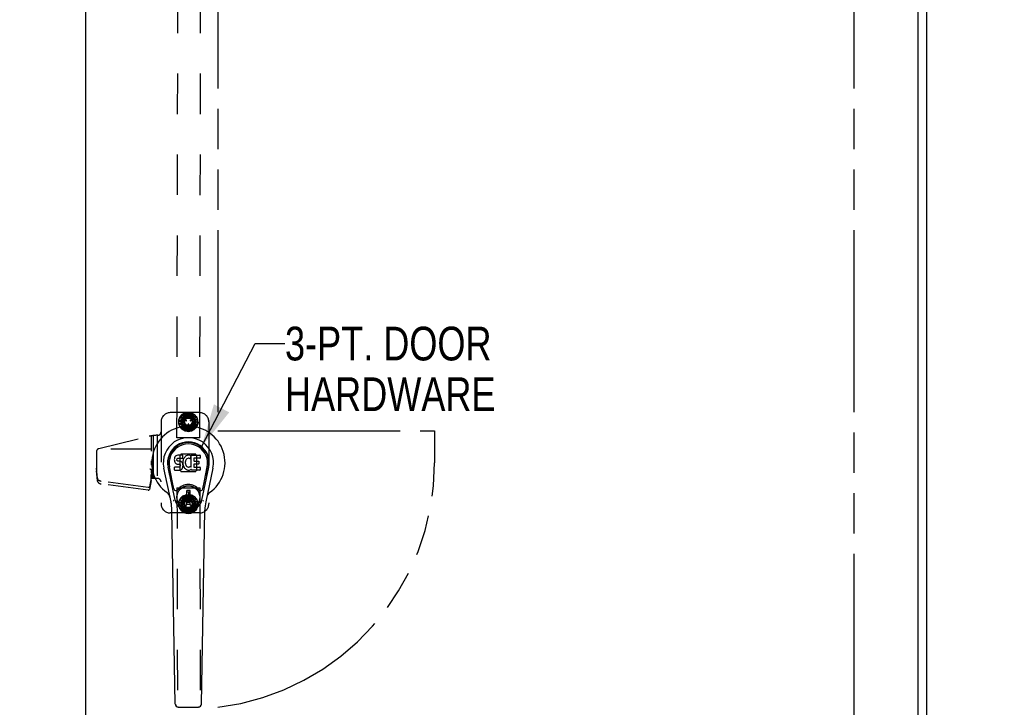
# Model space of a CAD drawing. Header units: inches. Extents: x 0 to 202, y 0 to 130.
# Tile 58 of 77: x 65 to 92, y 60 to 79. Entities that reach past the tile are written whole.
import ezdxf

# ---------------------------------------------------------------- set-up
doc = ezdxf.new("R2010")
doc.units = ezdxf.units.IN
doc.header["$LTSCALE"] = 11.091132
doc.header["$MEASUREMENT"] = 0
doc.linetypes.add('HIDDEN', pattern=[0.2, 0.1, -0.1])
doc.linetypes.add('PHANTOM', pattern=[0.8, 0.45, -0.05, 0.1, -0.05, 0.1, -0.05])
doc.layers.get('0').update_dxf_attribs({"linetype": 'CONTINUOUS'})
for name, color, linetype in [('02___PRT_ALL_AXES', 7, 'CONTINUOUS'), ('AVAILABLE_DOOR_SPACE', 7, 'CONTINUOUS'), ('DEFAULT_2', 8, 'HIDDEN'), ('DIMENSIONS', 7, 'CONTINUOUS')]:
    doc.layers.add(name, color=color, linetype=linetype)
doc.styles.get("Standard").update_dxf_attribs({"font": 'txt', "width": 0.8})
doc.dimstyles.new('DIMSTYLE_3', dxfattribs={"dimtxt": 0.925249, "dimasz": 1.186217, "dimexe": 0.09, "dimexo": 0.07, "dimgap": 0.039, "dimtad": 0, "dimtih": 1, "dimtoh": 1, "dimzin": 4, "dimdsep": 46, "dimtxsty": 'Standard', "dimblk": '_FILLED', "dimblk1": '_FILLED', "dimblk2": '_FILLED', "dimcen": 0.09, "dimadec": 0, "dimazin": 0, "dimtfac": 1, "dimtofl": 0, "dimtmove": 0, "dimatfit": 3, "dimldrblk": '_FILLED', "dimfxl": 0, "dimtolj": 1, "dimtzin": 4, "dimarcsym": 0})
doc.dimstyles.get("Standard").update_dxf_attribs({"dimtxt": 1.008285, "dimasz": 1.186217, "dimexe": 0.09, "dimexo": 0.07, "dimgap": 0.09, "dimtad": 0, "dimtih": 1, "dimtoh": 1, "dimzin": 4, "dimdsep": 46, "dimtxsty": 'Standard', "dimblk": '_FILLED', "dimblk1": '_FILLED', "dimblk2": '_FILLED', "dimcen": 0.09, "dimadec": 0, "dimazin": 0, "dimtp": 0.01, "dimtm": 0.01, "dimtfac": 1, "dimtofl": 0, "dimtmove": 0, "dimatfit": 3, "dimldrblk": '_FILLED', "dimfxl": 0, "dimtolj": 1, "dimtzin": 4, "dimarcsym": 0})

# ---------------------------------------------------------------- blocks, each defined once
blk = doc.blocks.new('_FILLED')
at = {"color": 0, "linetype": 'ByBlock'}
blk.add_solid([(0, 0), (-1, 0.2), (-1, -0.2)], dxfattribs=at)
blk = doc.blocks.new('*D11')
at = {"layer": 'DIMENSIONS', "color": 2, "linetype": 'Continuous'}
for p, q in [((70.091, 85.277), (76.497, 85.277)), ((87.529, 85.277), (81.123, 85.277))]:
    blk.add_line(p, q, dxfattribs=at)
at = {"layer": 'DIMENSIONS', "color": 2, "linetype": 'Continuous', "xscale": 1.1862172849, "yscale": 1.1862172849, "zscale": 1.1862172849, "rotation": 180}
blk.add_blockref('_FILLED', (70.091, 85.277), dxfattribs=at)
at = {"layer": 'DIMENSIONS', "color": 2, "linetype": 'Continuous', "xscale": 1.1862172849, "yscale": 1.1862172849, "zscale": 1.1862172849}
blk.add_blockref('_FILLED', (87.529, 85.277), dxfattribs=at)
at = {"layer": 'DIMENSIONS', "color": 2, "linetype": 'Continuous', "insert": (78.81, 85.739), "char_height": 0.9252, "width": 3.701, "attachment_point": 2, "line_spacing_factor": 0.9}
blk.add_mtext('17.44', dxfattribs=at)
blk = doc.blocks.new('*D12')
at = {"layer": 'DIMENSIONS', "color": 2, "linetype": 'Continuous'}
for p, q in [((87.529, 83.507), (85.12, 83.507)), ((89.279, 83.507), (91.651, 83.507))]:
    blk.add_line(p, q, dxfattribs=at)
at = {"layer": 'DIMENSIONS', "color": 2, "linetype": 'Continuous', "xscale": 1.1862172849, "yscale": 1.1862172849, "zscale": 1.1862172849}
blk.add_blockref('_FILLED', (87.529, 83.507), dxfattribs=at)
at = {"layer": 'DIMENSIONS', "color": 2, "linetype": 'Continuous', "xscale": 1.1862172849, "yscale": 1.1862172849, "zscale": 1.1862172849, "rotation": 180}
blk.add_blockref('_FILLED', (89.279, 83.507), dxfattribs=at)
at = {"layer": 'DIMENSIONS', "color": 2, "linetype": 'Continuous', "insert": (84.657, 83.97), "char_height": 0.9252, "width": 2.9608, "attachment_point": 3, "line_spacing_factor": 0.9}
blk.add_mtext('1.75', dxfattribs=at)
blk = doc.blocks.new('*D13')
at = {"layer": 'DIMENSIONS', "color": 2, "linetype": 'Continuous'}
for p, q in [((66.466, 83.507), (64.094, 83.507)), ((70.091, 83.507), (72.369, 83.507))]:
    blk.add_line(p, q, dxfattribs=at)
at = {"layer": 'DIMENSIONS', "color": 2, "linetype": 'Continuous', "xscale": 1.1862172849, "yscale": 1.1862172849, "zscale": 1.1862172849}
blk.add_blockref('_FILLED', (66.466, 83.507), dxfattribs=at)
at = {"layer": 'DIMENSIONS', "color": 2, "linetype": 'Continuous', "xscale": 1.1862172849, "yscale": 1.1862172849, "zscale": 1.1862172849, "rotation": 180}
blk.add_blockref('_FILLED', (70.091, 83.507), dxfattribs=at)
at = {"layer": 'DIMENSIONS', "color": 2, "linetype": 'Continuous', "insert": (72.832, 83.97), "char_height": 0.9252, "width": 2.9608, "attachment_point": 1, "line_spacing_factor": 0.9}
blk.add_mtext('3.63', dxfattribs=at)

msp = doc.modelspace()

# ---------------------------------------------------------------- linework, layer by layer
at = {"color": 3, "linetype": 'Continuous'}
for p, q in [((89.529, 35.066), (89.529, 94.858)), ((66.466, 41.816), (66.466, 92.108)), ((89.279, 92.108), (89.279, 41.816))]:
    msp.add_line(p, q, dxfattribs=at)
at = {"color": 7, "linetype": 'Continuous'}
for p, q in [((68.895, 67.076), (68.893, 67.053)), ((68.893, 67.053), (68.894, 67.029)), ((68.894, 67.029), (68.898, 67.005)), ((68.9, 67.1), (68.895, 67.076)), ((68.898, 67.005), (68.906, 66.983)), ((68.909, 67.122), (68.9, 67.1)), ((68.906, 66.983), (68.919, 66.963)), ((68.923, 67.142), (68.909, 67.122)), ((68.919, 66.963), (68.935, 66.945)), ((68.931, 67.15), (68.923, 67.142)), ((68.941, 67.156), (68.931, 67.15)), ((68.963, 67.166), (68.941, 67.156)), ((68.986, 67.173), (68.963, 67.166)), ((68.964, 67.041), (68.965, 67.056)), ((68.965, 67.033), (68.964, 67.041)), ((68.965, 67.056), (68.967, 67.071)), ((68.967, 67.026), (68.965, 67.033)), ((68.967, 67.071), (68.97, 67.078)), ((68.971, 67.02), (68.967, 67.026)), ((68.97, 67.078), (68.976, 67.082)), ((68.978, 67.016), (68.971, 67.02)), ((68.976, 67.082), (68.99, 67.087)), ((68.992, 67.012), (68.978, 67.016)), ((69.126, 67.173), (68.986, 67.173)), ((68.99, 67.087), (69.005, 67.088)), ((69.016, 67.012), (68.992, 67.012)), ((69.005, 67.088), (69.118, 67.088)), ((69.04, 67.011), (69.016, 67.012)), ((69.064, 67.006), (69.04, 67.011)), ((69.074, 67.001), (69.064, 67.006)), ((69.084, 66.994), (69.074, 67.001)), ((69.102, 66.978), (69.084, 66.994)), ((69.115, 66.958), (69.102, 66.978)), ((69.124, 66.935), (69.115, 66.958)), ((69.118, 67.088), (69.123, 67.089)), ((69.123, 67.089), (69.125, 67.094)), ((69.125, 67.094), (69.126, 67.107)), ((69.13, 67.009), (69.125, 66.965)), ((69.125, 66.965), (69.126, 66.943)), ((69.127, 67.13), (69.126, 67.173)), ((69.126, 67.107), (69.127, 67.13)), ((69.134, 67.031), (69.13, 67.009)), ((69.14, 67.053), (69.134, 67.031)), ((69.148, 67.073), (69.14, 67.053)), ((69.159, 67.093), (69.148, 67.073)), ((69.172, 67.111), (69.159, 67.093)), ((69.187, 67.128), (69.172, 67.111)), ((69.203, 67.143), (69.187, 67.128)), ((69.198, 67.007), (69.195, 66.981)), ((69.195, 66.981), (69.195, 66.954)), ((69.195, 66.954), (69.196, 66.941)), ((69.202, 67.02), (69.198, 67.007)), ((69.208, 67.032), (69.202, 67.02)), ((69.221, 67.156), (69.203, 67.143)), ((69.222, 67.055), (69.208, 67.032)), ((69.242, 67.165), (69.221, 67.156)), ((69.23, 67.065), (69.222, 67.055)), ((69.241, 67.073), (69.23, 67.065)), ((69.266, 67.083), (69.241, 67.073)), ((69.264, 67.17), (69.242, 67.165)), ((69.286, 67.172), (69.264, 67.17)), ((69.279, 67.087), (69.266, 67.083)), ((69.292, 67.087), (69.279, 67.087)), ((69.308, 67.171), (69.286, 67.172)), ((69.305, 67.083), (69.292, 67.087)), ((69.318, 67.079), (69.305, 67.083)), ((69.319, 67.17), (69.308, 67.171)), ((69.33, 67.166), (69.319, 67.17)), ((69.35, 67.149), (69.324, 67.081)), ((69.349, 67.154), (69.33, 67.166)), ((69.359, 67.171), (69.596, 67.171)), ((69.359, 66.846), (69.359, 67.171)), ((69.429, 67.083), (69.429, 67.016)), ((69.596, 67.088), (69.433, 67.088)), ((69.433, 67.012), (69.565, 67.012)), ((69.569, 67.007), (69.569, 66.934)), ((69.6, 67.167), (69.6, 67.092)), ((68.803, 65.892), (68.605, 66.818)), ((68.913, 65.939), (68.721, 66.843)), ((68.769, 66.617), (68.725, 66.844)), ((68.836, 66.47), (68.762, 66.851)), ((68.895, 66.767), (68.895, 66.842)), ((68.959, 66.847), (68.9, 66.846)), ((68.9, 66.762), (69.044, 66.762)), ((68.935, 66.945), (68.955, 66.932)), ((68.955, 66.932), (68.966, 66.928)), ((69.02, 66.847), (68.959, 66.847)), ((68.966, 66.928), (68.978, 66.926)), ((68.978, 66.926), (69.025, 66.926)), ((69.035, 66.848), (69.02, 66.847)), ((69.025, 66.926), (69.033, 66.925)), ((69.033, 66.925), (69.04, 66.922)), ((69.042, 66.851), (69.035, 66.848)), ((69.04, 66.922), (69.046, 66.918)), ((69.047, 66.857), (69.042, 66.851)), ((69.044, 66.762), (69.056, 66.763)), ((69.046, 66.918), (69.051, 66.912)), ((69.056, 66.869), (69.047, 66.857)), ((69.051, 66.912), (69.057, 66.898)), ((69.059, 66.876), (69.056, 66.869)), ((69.056, 66.763), (69.067, 66.768)), ((69.057, 66.898), (69.06, 66.883)), ((69.06, 66.883), (69.059, 66.876)), ((69.067, 66.768), (69.087, 66.781)), ((69.087, 66.781), (69.104, 66.798)), ((69.104, 66.798), (69.111, 66.808)), ((69.111, 66.808), (69.116, 66.819)), ((69.116, 66.819), (69.125, 66.841)), ((69.13, 66.912), (69.124, 66.935)), ((69.125, 66.841), (69.131, 66.864)), ((69.126, 66.943), (69.129, 66.921)), ((69.129, 66.921), (69.134, 66.899)), ((69.133, 66.888), (69.13, 66.912)), ((69.131, 66.864), (69.133, 66.888)), ((69.134, 66.899), (69.141, 66.878)), ((69.141, 66.878), (69.162, 66.838)), ((69.162, 66.838), (69.175, 66.82)), ((69.175, 66.82), (69.189, 66.803)), ((69.189, 66.803), (69.206, 66.788)), ((69.196, 66.941), (69.199, 66.928)), ((69.199, 66.928), (69.209, 66.903)), ((69.206, 66.788), (69.224, 66.775)), ((69.209, 66.903), (69.222, 66.88)), ((69.222, 66.88), (69.231, 66.87)), ((69.224, 66.775), (69.233, 66.769)), ((69.231, 66.87), (69.241, 66.861)), ((69.233, 66.769), (69.244, 66.766)), ((69.241, 66.861), (69.252, 66.853)), ((69.244, 66.766), (69.266, 66.76)), ((69.252, 66.853), (69.265, 66.849)), ((69.265, 66.849), (69.278, 66.846)), ((69.266, 66.76), (69.288, 66.758)), ((69.278, 66.846), (69.291, 66.846)), ((69.288, 66.758), (69.31, 66.761)), ((69.291, 66.846), (69.305, 66.848)), ((69.305, 66.848), (69.317, 66.852)), ((69.31, 66.761), (69.331, 66.768)), ((69.317, 66.852), (69.329, 66.857)), ((69.329, 66.857), (69.341, 66.865)), ((69.331, 66.768), (69.35, 66.779)), ((69.347, 66.864), (69.359, 66.846)), ((69.361, 66.779), (69.35, 66.779)), ((69.35, 66.779), (69.35, 66.779)), ((69.361, 66.766), (69.361, 66.779)), ((69.596, 66.762), (69.365, 66.762)), ((69.43, 66.925), (69.43, 66.847)), ((69.565, 66.929), (69.435, 66.929)), ((69.435, 66.843), (69.596, 66.843)), ((69.601, 66.838), (69.601, 66.766)), ((69.645, 65.939), (69.837, 66.843)), ((69.722, 66.47), (69.796, 66.851)), ((69.953, 66.818), (69.756, 65.892)), ((69.789, 66.617), (69.834, 66.844)), ((68.884, 66.245), (68.836, 66.47)), ((69.674, 66.245), (69.722, 66.47)), ((69.324, 66.204), (69.234, 66.204)), ((69.234, 65.83), (69.234, 66.204)), ((69.234, 66.165), (69.324, 66.165)), ((69.285, 66.165), (69.285, 66.086)), ((69.324, 65.83), (69.324, 66.204)), ((69.324, 66.086), (69.285, 66.086)), ((68.921, 60.346), (68.828, 65.667)), ((69.324, 65.87), (69.234, 65.87)), ((69.234, 65.83), (69.324, 65.83)), ((69.637, 60.346), (69.73, 65.667)), ((69, 60.269), (69.558, 60.269))]:
    msp.add_line(p, q, dxfattribs=at)
for points in [[(68.881, 65.909), (68.879, 65.915), (68.877, 65.92), (68.876, 65.926), (68.875, 65.931)], [(69.683, 65.931), (69.682, 65.926), (69.681, 65.92), (69.679, 65.915), (69.677, 65.909)]]:
    msp.add_lwpolyline(points, dxfattribs=at)
for radius in [0.317, 0.313]:
    msp.add_circle((69.279, 66.017), radius, dxfattribs=at)
for centre, radius, start, end in [((69.279, 66.962), 1.004, 305.5066, 234.4934), ((69.279, 66.962), 0.689, 347.9703, 192.0297), ((69.279, 66.962), 0.571, 347.9703, 192.0297), ((69.279, 66.952), 0.527, 348.9402, 191.0594), ((69.32, 67.083), 0.00448, 246.1578, 339.0016), ((69.346, 67.151), 0.00448, 339.0016, 51.8729), ((69.433, 67.083), 0.00448, 90, 180), ((69.433, 67.016), 0.00448, 180, 270), ((69.565, 67.007), 0.00448, 0, 90), ((69.596, 67.167), 0.00448, 0, 90), ((69.596, 67.092), 0.00448, 270, 360), ((68.9, 66.842), 0.00448, 90, 180.0119), ((68.9, 66.767), 0.00483, 180, 270), ((69.343, 66.861), 0.00448, 34.0893, 127.3444), ((69.365, 66.766), 0.00448, 180, 270), ((69.435, 66.925), 0.00448, 90, 180), ((69.435, 66.847), 0.00448, 180, 270), ((69.565, 66.934), 0.00448, 270, 360), ((69.596, 66.838), 0.00448, 0, 90), ((69.596, 66.766), 0.00448, 270, 360), ((68.582, 65.984), 0.197, 12.0297, 54.4934), ((68.942, 66.257), 0.0591, 192.0297, 324.5763), ((69.279, 66.017), 0.354, 35.4237, 144.5763), ((69.616, 66.257), 0.0591, 215.4237, 347.9703), ((69.976, 65.984), 0.197, 125.5066, 167.9703), ((67.647, 65.646), 1.181, 1, 12.0297), ((69.279, 66.017), 0.374, 192.0297, 347.9703), ((70.911, 65.646), 1.181, 167.9703, 179), ((69, 60.348), 0.0787, 181, 270), ((69.558, 60.348), 0.0787, 270, 359)]:
    msp.add_arc(centre, radius, start, end, dxfattribs=at)
msp.add_ellipse((69.279, 66.952), major_axis=(0, 0.565), ratio=0.999848, start_param=-1.76365, end_param=1.76365, dxfattribs=at)
at = {"layer": '02___PRT_ALL_AXES', "color": 8, "linetype": 'HIDDEN'}
for p, q in [((68.966, 67.65), (69.014, 91.15)), ((69.591, 67.648), (69.639, 91.148)), ((68.318, 66.533), (68.318, 67.709)), ((69.591, 67.648), (68.966, 67.65)), ((68.966, 66.274), (69.591, 66.275)), ((68.966, 66.274), (69.014, 42.774)), ((69.591, 66.275), (69.639, 42.775))]:
    msp.add_line(p, q, dxfattribs=at)
for centre, radius in [((69.279, 68.087), 0.195), ((69.279, 68.087), 0.172), ((69.279, 65.837), 0.195), ((69.279, 65.837), 0.172)]:
    msp.add_circle(centre, radius, dxfattribs=at)
at = {"layer": 'AVAILABLE_DOOR_SPACE', "color": 4, "linetype": 'PHANTOM'}
for p, q in [((70.091, 91.087), (70.091, 67.837)), ((87.529, 91.087), (87.529, 42.837)), ((70.091, 67.837), (76.029, 67.837)), ((76.029, 67.837), (76.029, 66.962))]:
    msp.add_line(p, q, dxfattribs=at)
msp.add_arc((69.279, 66.962), 6.75, 276.9092, 360, dxfattribs=at)
at = {"layer": 'DEFAULT_2', "color": 8, "linetype": 'HIDDEN'}
for p, q in [((69.589, 68.337), (68.779, 68.337)), ((69.109, 68.29), (69.185, 68.329)), ((69.201, 68.18), (69.153, 68.313)), ((69.231, 68.199), (69.185, 68.329)), ((69.189, 68.336), (69.273, 68.346)), ((69.189, 68.336), (69.238, 68.201)), ((69.238, 68.201), (69.238, 68.342)), ((69.273, 68.208), (69.273, 68.346)), ((69.28, 68.352), (69.279, 68.209)), ((69.279, 68.209), (69.328, 68.341)), ((69.28, 68.352), (69.362, 68.333)), ((69.315, 68.203), (69.362, 68.333)), ((69.37, 68.336), (69.321, 68.201)), ((69.321, 68.201), (69.412, 68.309)), ((69.37, 68.336), (69.441, 68.289)), ((68.529, 68.087), (68.529, 65.837)), ((69.017, 68.041), (69.022, 68.126)), ((69.017, 68.041), (69.159, 68.066)), ((69.018, 68.133), (69.051, 68.211)), ((69.018, 68.133), (69.159, 68.108)), ((69.159, 68.066), (69.02, 68.091)), ((69.158, 68.101), (69.022, 68.126)), ((69.16, 68.059), (69.024, 68.036)), ((69.049, 67.954), (69.024, 68.036)), ((69.159, 68.108), (69.037, 68.179)), ((69.049, 68.22), (69.107, 68.282)), ((69.049, 68.22), (69.174, 68.148)), ((69.17, 68.142), (69.051, 68.211)), ((69.17, 68.266), (69.069, 68.092)), ((69.069, 68.082), (69.169, 67.908)), ((69.174, 68.148), (69.083, 68.256)), ((69.196, 68.176), (69.107, 68.282)), ((69.109, 68.29), (69.201, 68.18)), ((69.161, 68.156), (69.16, 68.154)), ((69.221, 68.113), (69.162, 68.147)), ((69.168, 68.158), (69.227, 68.124)), ((69.38, 68.271), (69.179, 68.271)), ((69.228, 68.115), (69.229, 68.117)), ((69.33, 68.117), (69.331, 68.115)), ((69.331, 68.124), (69.39, 68.157)), ((69.396, 68.147), (69.337, 68.113)), ((69.352, 68.184), (69.441, 68.289)), ((69.45, 68.29), (69.358, 68.18)), ((69.358, 68.18), (69.48, 68.25)), ((69.381, 68.153), (69.501, 68.222)), ((69.509, 68.219), (69.385, 68.147)), ((69.385, 68.147), (69.524, 68.171)), ((69.388, 67.907), (69.489, 68.081)), ((69.489, 68.091), (69.389, 68.266)), ((69.398, 68.154), (69.397, 68.156)), ((69.398, 68.114), (69.534, 68.138)), ((69.541, 68.132), (69.399, 68.108)), ((69.399, 68.108), (69.538, 68.083)), ((69.54, 68.04), (69.399, 68.065)), ((69.399, 68.065), (69.521, 67.994)), ((69.4, 68.072), (69.536, 68.047)), ((69.501, 68.222), (69.45, 68.29)), ((69.507, 67.962), (69.54, 68.04)), ((69.534, 68.138), (69.509, 68.219)), ((69.536, 68.047), (69.541, 68.132)), ((69.839, 68.087), (69.839, 65.837)), ((69.173, 68.026), (69.035, 68.002)), ((69.049, 67.954), (69.173, 68.026)), ((69.177, 68.02), (69.057, 67.952)), ((69.108, 67.884), (69.057, 67.952)), ((69.2, 67.993), (69.078, 67.923)), ((69.108, 67.884), (69.2, 67.993)), ((69.206, 67.989), (69.117, 67.884)), ((69.117, 67.884), (69.188, 67.837)), ((69.237, 67.972), (69.146, 67.864)), ((69.379, 67.902), (69.178, 67.903)), ((69.188, 67.837), (69.237, 67.972)), ((69.243, 67.97), (69.196, 67.841)), ((69.196, 67.841), (69.279, 67.821)), ((69.279, 67.965), (69.23, 67.832)), ((69.273, 67.955), (69.273, 68.023)), ((69.28, 68.028), (69.278, 68.028)), ((69.278, 67.95), (69.28, 67.95)), ((69.279, 67.821), (69.279, 67.965)), ((69.285, 68.023), (69.285, 67.955)), ((69.285, 67.965), (69.285, 67.827)), ((69.285, 67.827), (69.369, 67.837)), ((69.321, 67.972), (69.32, 67.831)), ((69.369, 67.837), (69.321, 67.972)), ((69.327, 67.974), (69.374, 67.845)), ((69.449, 67.883), (69.357, 67.993)), ((69.357, 67.993), (69.405, 67.861)), ((69.362, 67.997), (69.451, 67.892)), ((69.374, 67.845), (69.449, 67.883)), ((69.509, 67.953), (69.385, 68.025)), ((69.385, 68.025), (69.475, 67.917)), ((69.388, 68.031), (69.507, 67.962)), ((69.451, 67.892), (69.509, 67.953)), ((66.827, 67.353), (68.201, 67.688)), ((68.259, 67.7), (68.259, 67.279)), ((68.317, 67.709), (68.317, 66.533)), ((68.421, 67.716), (68.421, 66.533)), ((68.422, 67.716), (68.422, 66.533)), ((68.439, 67.717), (68.438, 67.717)), ((66.759, 67.266), (66.759, 66.746)), ((68.259, 67.337), (66.793, 67.337)), ((68.259, 67.015), (68.259, 66.901)), ((69.042, 67.157), (69.042, 66.767)), ((69.047, 67.168), (69.073, 67.194)), ((69.474, 67.198), (69.084, 67.198)), ((69.485, 67.194), (69.511, 67.168)), ((69.515, 66.767), (69.515, 67.157)), ((66.787, 66.537), (66.759, 66.816)), ((66.787, 66.467), (66.759, 66.746)), ((68.258, 66.787), (68.259, 66.787)), ((68.259, 66.791), (68.259, 66.733)), ((68.259, 66.783), (68.279, 66.783)), ((68.278, 66.783), (68.259, 66.632)), ((68.259, 66.733), (68.279, 66.533)), ((68.279, 66.783), (68.279, 66.533)), ((69.073, 66.73), (69.047, 66.756)), ((69.084, 66.725), (69.474, 66.725)), ((69.511, 66.756), (69.485, 66.73)), ((66.786, 66.537), (66.787, 66.537)), ((66.786, 66.537), (66.786, 66.467)), ((66.788, 66.528), (66.786, 66.537)), ((66.786, 66.467), (66.787, 66.467)), ((66.788, 66.457), (66.786, 66.467)), ((66.787, 66.467), (66.787, 66.537)), ((68.176, 66.286), (66.889, 66.453)), ((68.259, 66.548), (68.211, 66.304)), ((68.259, 66.478), (68.211, 66.234)), ((68.265, 66.669), (68.259, 66.633)), ((68.259, 66.478), (68.259, 66.633)), ((68.439, 66.533), (68.259, 66.533)), ((68.176, 66.216), (66.889, 66.383)), ((69.017, 65.883), (69.051, 65.961)), ((69.017, 65.883), (69.159, 65.858)), ((69.018, 65.791), (69.022, 65.875)), ((69.158, 65.851), (69.022, 65.875)), ((69.159, 65.858), (69.037, 65.928)), ((69.049, 65.969), (69.107, 66.032)), ((69.049, 65.969), (69.173, 65.898)), ((69.17, 65.892), (69.051, 65.961)), ((69.169, 66.016), (69.069, 65.842)), ((69.173, 65.898), (69.083, 66.006)), ((69.195, 65.926), (69.107, 66.032)), ((69.108, 66.04), (69.184, 66.079)), ((69.108, 66.04), (69.2, 65.93)), ((69.2, 65.93), (69.152, 66.063)), ((69.379, 66.022), (69.178, 66.021)), ((69.231, 65.949), (69.184, 66.079)), ((69.188, 66.086), (69.272, 66.097)), ((69.188, 66.086), (69.237, 65.952)), ((69.237, 65.952), (69.237, 66.093)), ((69.272, 65.959), (69.272, 66.097)), ((69.273, 65.901), (69.273, 65.969)), ((69.28, 65.974), (69.278, 65.974)), ((69.278, 65.896), (69.28, 65.896)), ((69.279, 66.103), (69.361, 66.084)), ((69.279, 66.103), (69.279, 65.959)), ((69.279, 65.959), (69.327, 66.092)), ((69.285, 65.969), (69.285, 65.901)), ((69.314, 65.954), (69.361, 66.084)), ((69.369, 66.087), (69.321, 65.952)), ((69.321, 65.952), (69.411, 66.06)), ((69.352, 65.935), (69.441, 66.041)), ((69.449, 66.041), (69.357, 65.931)), ((69.357, 65.931), (69.479, 66.001)), ((69.369, 66.087), (69.441, 66.041)), ((69.381, 65.904), (69.5, 65.973)), ((69.509, 65.97), (69.385, 65.898)), ((69.385, 65.898), (69.523, 65.923)), ((69.489, 65.843), (69.388, 66.017)), ((69.398, 65.865), (69.534, 65.889)), ((69.54, 65.884), (69.399, 65.859)), ((69.5, 65.973), (69.449, 66.041)), ((69.534, 65.889), (69.509, 65.97)), ((69.536, 65.799), (69.54, 65.884)), ((69.018, 65.791), (69.159, 65.816)), ((69.159, 65.816), (69.02, 65.84)), ((69.16, 65.809), (69.025, 65.785)), ((69.049, 65.704), (69.025, 65.785)), ((69.174, 65.776), (69.035, 65.751)), ((69.049, 65.704), (69.174, 65.776)), ((69.177, 65.77), (69.058, 65.701)), ((69.109, 65.633), (69.058, 65.701)), ((69.069, 65.832), (69.17, 65.658)), ((69.201, 65.744), (69.079, 65.673)), ((69.109, 65.633), (69.201, 65.744)), ((69.206, 65.739), (69.118, 65.634)), ((69.118, 65.634), (69.189, 65.588)), ((69.238, 65.723), (69.147, 65.615)), ((69.16, 65.77), (69.161, 65.768)), ((69.162, 65.776), (69.221, 65.81)), ((69.227, 65.8), (69.168, 65.766)), ((69.38, 65.653), (69.179, 65.653)), ((69.189, 65.588), (69.238, 65.723)), ((69.244, 65.72), (69.197, 65.591)), ((69.229, 65.807), (69.228, 65.809)), ((69.279, 65.715), (69.231, 65.583)), ((69.28, 65.572), (69.279, 65.715)), ((69.286, 65.715), (69.286, 65.577)), ((69.321, 65.723), (69.321, 65.582)), ((69.37, 65.588), (69.321, 65.723)), ((69.327, 65.725), (69.375, 65.596)), ((69.331, 65.809), (69.33, 65.807)), ((69.39, 65.766), (69.331, 65.8)), ((69.337, 65.811), (69.396, 65.777)), ((69.45, 65.634), (69.358, 65.744)), ((69.358, 65.744), (69.406, 65.612)), ((69.363, 65.748), (69.451, 65.643)), ((69.375, 65.596), (69.45, 65.634)), ((69.509, 65.705), (69.385, 65.776)), ((69.385, 65.776), (69.475, 65.669)), ((69.388, 65.782), (69.508, 65.713)), ((69.389, 65.658), (69.489, 65.833)), ((69.397, 65.768), (69.398, 65.77)), ((69.399, 65.859), (69.538, 65.834)), ((69.541, 65.792), (69.399, 65.816)), ((69.399, 65.816), (69.521, 65.746)), ((69.4, 65.823), (69.536, 65.799)), ((69.451, 65.643), (69.509, 65.705)), ((69.508, 65.713), (69.541, 65.792)), ((69.589, 65.587), (68.779, 65.587)), ((69.197, 65.591), (69.28, 65.572)), ((69.286, 65.577), (69.37, 65.588))]:
    msp.add_line(p, q, dxfattribs=at)
for points in [[(68.219, 66.798), (68.22, 66.797), (68.222, 66.796), (68.223, 66.795), (68.225, 66.794), (68.227, 66.793), (68.228, 66.793), (68.23, 66.792), (68.232, 66.791), (68.234, 66.79), (68.236, 66.79), (68.238, 66.789), (68.24, 66.789), (68.242, 66.788), (68.244, 66.788), (68.247, 66.787), (68.249, 66.787), (68.251, 66.787), (68.254, 66.787), (68.256, 66.787), (68.258, 66.787)], [(66.889, 66.453), (66.885, 66.454), (66.881, 66.454), (66.876, 66.455), (66.872, 66.456), (66.868, 66.457), (66.864, 66.459), (66.86, 66.46), (66.855, 66.461), (66.851, 66.463), (66.848, 66.464), (66.844, 66.466), (66.84, 66.468), (66.836, 66.47), (66.833, 66.472), (66.829, 66.474), (66.826, 66.476), (66.823, 66.479), (66.82, 66.481), (66.817, 66.483), (66.814, 66.486), (66.811, 66.489), (66.808, 66.491), (66.806, 66.494), (66.804, 66.497), (66.801, 66.5), (66.799, 66.503), (66.797, 66.506), (66.796, 66.509), (66.794, 66.512), (66.792, 66.515), (66.791, 66.518), (66.79, 66.521), (66.789, 66.524), (66.788, 66.528)], [(66.788, 66.457), (66.789, 66.454), (66.79, 66.451), (66.791, 66.448), (66.792, 66.445), (66.794, 66.442), (66.796, 66.438), (66.797, 66.435), (66.799, 66.432), (66.801, 66.429), (66.804, 66.427), (66.806, 66.424), (66.808, 66.421), (66.811, 66.418), (66.814, 66.416), (66.817, 66.413), (66.82, 66.411), (66.823, 66.408), (66.826, 66.406), (66.829, 66.404), (66.833, 66.402), (66.836, 66.4), (66.84, 66.398), (66.844, 66.396), (66.848, 66.394), (66.851, 66.393), (66.855, 66.391), (66.86, 66.39), (66.864, 66.388), (66.868, 66.387), (66.872, 66.386), (66.876, 66.385), (66.881, 66.384), (66.885, 66.383), (66.889, 66.383)], [(68.211, 66.304), (68.211, 66.303), (68.21, 66.302), (68.21, 66.301), (68.209, 66.3), (68.209, 66.299), (68.208, 66.298), (68.208, 66.297), (68.207, 66.296), (68.206, 66.295), (68.205, 66.294), (68.204, 66.293), (68.203, 66.293), (68.202, 66.292), (68.201, 66.291), (68.2, 66.29), (68.199, 66.29), (68.198, 66.289), (68.196, 66.288), (68.195, 66.288), (68.194, 66.287), (68.192, 66.287), (68.191, 66.287), (68.189, 66.286), (68.188, 66.286), (68.186, 66.286), (68.185, 66.286), (68.183, 66.286), (68.182, 66.285), (68.18, 66.285), (68.179, 66.286), (68.177, 66.286), (68.176, 66.286)], [(68.176, 66.216), (68.177, 66.215), (68.179, 66.215), (68.18, 66.215), (68.182, 66.215), (68.183, 66.215), (68.185, 66.215), (68.186, 66.216), (68.188, 66.216), (68.189, 66.216), (68.191, 66.216), (68.192, 66.217), (68.194, 66.217), (68.195, 66.218), (68.196, 66.218), (68.198, 66.219), (68.199, 66.219), (68.2, 66.22), (68.201, 66.221), (68.202, 66.222), (68.203, 66.222), (68.204, 66.223), (68.205, 66.224), (68.206, 66.225), (68.207, 66.226), (68.208, 66.227), (68.208, 66.228), (68.209, 66.229), (68.209, 66.23), (68.21, 66.231), (68.21, 66.232), (68.211, 66.233), (68.211, 66.234)]]:
    msp.add_lwpolyline(points, dxfattribs=at)
for centre, radius in [((69.279, 68.087), 0.266), ((69.279, 68.087), 0.168), ((69.279, 68.087), 0.122), ((69.279, 68.087), 0.102), ((69.279, 65.837), 0.266), ((69.279, 65.837), 0.168), ((69.279, 65.837), 0.122), ((69.279, 65.837), 0.102)]:
    msp.add_circle(centre, radius, dxfattribs=at)
for centre, radius, start, end in [((68.779, 68.087), 0.25, 90, 180), ((69.589, 68.087), 0.25, 0, 90), ((69.078, 68.087), 0.01, 149.882, 209.8855), ((69.165, 68.152), 0.005, 149.8819, 239.8819), ((69.166, 68.153), 0.005, 59.8819, 149.8819), ((69.179, 68.261), 0.01, 89.8813, 149.8869), ((69.223, 68.118), 0.005, 239.8819, 329.8819), ((69.224, 68.12), 0.005, 329.8819, 59.8819), ((69.334, 68.119), 0.005, 119.8819, 209.8819), ((69.335, 68.118), 0.005, 209.8819, 299.8819), ((69.38, 68.261), 0.01, 29.8805, 89.8861), ((69.393, 68.153), 0.005, 29.8819, 119.8819), ((69.394, 68.151), 0.005, 299.8819, 29.8819), ((69.48, 68.086), 0.01, 329.882, 29.8855), ((68.439, 67.807), 0.09, 270, 360), ((69.178, 67.913), 0.01, 209.8805, 269.8861), ((69.278, 68.023), 0.005, 89.8819, 179.8819), ((69.278, 67.955), 0.005, 179.8819, 269.8819), ((69.28, 68.023), 0.005, 359.8819, 89.8819), ((69.28, 67.955), 0.005, 269.8819, 359.8819), ((69.379, 67.912), 0.01, 269.8813, 329.8869), ((68.438, 66.717), 1, 90, 103.6985), ((66.849, 67.266), 0.09, 103.6985, 180), ((69.058, 67.157), 0.0156, 135, 180), ((69.084, 67.183), 0.0156, 90, 135), ((69.474, 67.183), 0.0156, 45, 90), ((69.5, 67.157), 0.0156, 0, 45), ((69.058, 66.767), 0.0156, 180, 225), ((69.084, 66.741), 0.0156, 225, 270), ((69.474, 66.741), 0.0156, 270, 315), ((69.5, 66.767), 0.0156, 315, 360), ((68.439, 66.443), 0.09, 0, 90), ((69.178, 66.011), 0.01, 90.1174, 150.123), ((69.278, 65.969), 0.005, 90.1181, 180.1181), ((69.278, 65.901), 0.005, 180.1181, 270.1181), ((69.28, 65.969), 0.005, 0.1181, 90.1181), ((69.28, 65.901), 0.005, 270.1181, 0.1181), ((69.379, 66.012), 0.01, 30.1166, 90.1222), ((68.779, 65.837), 0.25, 180, 270), ((69.078, 65.837), 0.01, 150.1181, 210.1216), ((69.165, 65.772), 0.005, 120.1181, 210.1181), ((69.166, 65.77), 0.005, 210.1181, 300.1181), ((69.179, 65.663), 0.01, 210.1166, 270.1222), ((69.223, 65.806), 0.005, 30.1181, 120.1181), ((69.224, 65.804), 0.005, 300.1181, 30.1181), ((69.334, 65.805), 0.005, 150.1181, 240.1181), ((69.335, 65.806), 0.005, 60.1181, 150.1181), ((69.38, 65.663), 0.01, 270.1174, 330.123), ((69.393, 65.771), 0.005, 240.1181, 330.1181), ((69.394, 65.773), 0.005, 330.1181, 60.1181), ((69.48, 65.838), 0.01, 330.1181, 30.1216), ((69.589, 65.837), 0.25, 270, 360)]:
    msp.add_arc(centre, radius, start, end, dxfattribs=at)

# ---------------------------------------------------------------- texts
at = {"layer": 'DIMENSIONS', "color": 2, "linetype": 'Continuous', "insert": (71.928, 70.694), "char_height": 0.9252, "width": 7.402, "attachment_point": 1, "line_spacing_factor": 0.9}
msp.add_mtext('3-PT. DOOR\\PHARDWARE', dxfattribs=at)

# ---------------------------------------------------------------- dimensions: what is measured, and where the dimension line sits
at = {"layer": 'DIMENSIONS', "color": 2, "linetype": 'Continuous'}
for base, p1, p2, picture, middle in [((66.466050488, 83.507227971), (70.091050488, 91.08691353), (66.466050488, 41.83591353), '*D13', (74.312512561, 83.507227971)), ((87.529, 83.507), (89.279, 85.427), (87.529, 42.837), '*D12', (83.177, 83.507))]:
    dim = msp.add_linear_dim(base=base, p1=p1, p2=p2, angle=180, dimstyle='DIMSTYLE_3', dxfattribs=at)
    dim.commit()
    dim.dimension.update_dxf_attribs({"geometry": picture, "text_midpoint": middle, "dimtype": 160})
dim = msp.add_linear_dim(base=(87.529, 85.277), p1=(70.091, 67.837), p2=(87.529, 42.837), dimstyle='DIMSTYLE_3', dxfattribs=at)
dim.commit()
dim.dimension.update_dxf_attribs({"geometry": '*D11', "text_midpoint": (78.81, 85.277), "dimtype": 160})

# ---------------------------------------------------------------- leaders
at = {"layer": 'DIMENSIONS', "color": 2, "linetype": 'Continuous', "annotation_type": 0, "has_hookline": 1, "hookline_direction": 1, "text_width": 6.676}
msp.add_leader([(69.641, 67.404), (71.114, 70.231), (71.928, 70.231)], dimstyle='Standard', override={"dimtad": 0}, dxfattribs=at)

doc.saveas('drawing.dxf')
